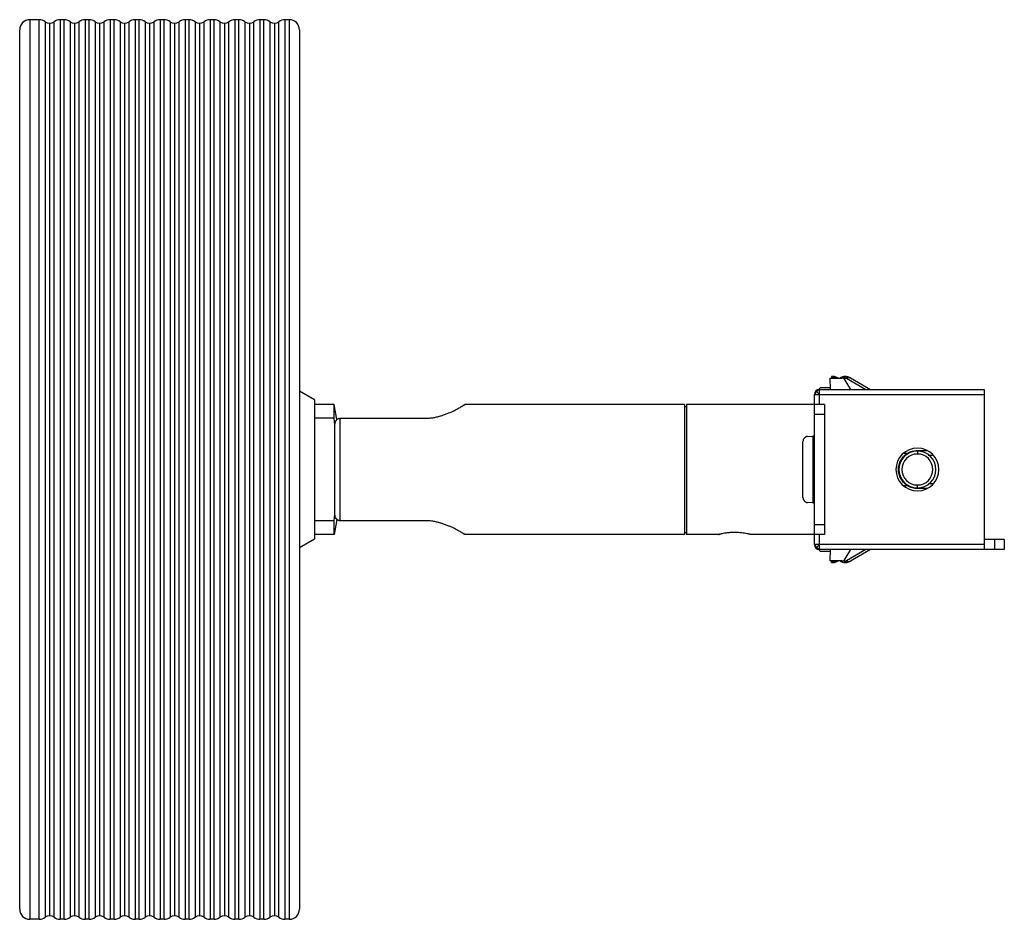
# Paper-space layout '_Derecha' of a CAD drawing. Header units: millimetres. Extents: x -95.1 to 3.5, y -45 to 45.
import ezdxf

# ---------------------------------------------------------------- set-up
doc = ezdxf.new("R2010")
doc.units = ezdxf.units.MM

psp = doc.layouts.new('_Derecha')

# ---------------------------------------------------------------- linework, layer by layer
at = {"color": 7, "linetype": 'Continuous', "lineweight": 25}
for p, q in [((-94.056, 45), (-94.056, -45)), ((-93.106, 45), (-94.056, 45)), ((-93.106, -45), (-93.106, 45)), ((-92.506, 44.8), (-92.506, -44.8)), ((-92.056, 44.65), (-92.056, -44.65)), ((-91.606, -44.8), (-91.606, 44.8)), ((-91.006, 45), (-91.006, -45)), ((-90.606, 45), (-91.006, 45)), ((-90.606, -45), (-90.606, 45)), ((-90.006, 44.8), (-90.006, -44.8)), ((-89.556, 44.65), (-89.556, -44.65)), ((-89.106, -44.8), (-89.106, 44.8)), ((-88.506, 45), (-88.506, -45)), ((-88.106, 45), (-88.506, 45)), ((-88.106, -45), (-88.106, 45)), ((-87.506, 44.8), (-87.506, -44.8)), ((-87.056, 44.65), (-87.056, -44.65)), ((-86.606, -44.8), (-86.606, 44.8)), ((-86.006, 45), (-86.006, -45)), ((-85.606, 45), (-86.006, 45)), ((-85.606, -45), (-85.606, 45)), ((-85.006, 44.8), (-85.006, -44.8)), ((-84.556, 44.65), (-84.556, -44.65)), ((-84.106, -44.8), (-84.106, 44.8)), ((-83.506, 45), (-83.506, -45)), ((-83.106, 45), (-83.506, 45)), ((-83.106, -45), (-83.106, 45)), ((-82.506, 44.8), (-82.506, -44.8)), ((-82.056, 44.65), (-82.056, -44.65)), ((-81.606, -44.8), (-81.606, 44.8)), ((-81.006, 45), (-81.006, -45)), ((-80.606, 45), (-81.006, 45)), ((-80.606, -45), (-80.606, 45)), ((-80.006, 44.8), (-80.006, -44.8)), ((-79.556, 44.65), (-79.556, -44.65)), ((-79.106, -44.8), (-79.106, 44.8)), ((-78.506, 45), (-78.506, -45)), ((-78.106, 45), (-78.506, 45)), ((-78.106, -45), (-78.106, 45)), ((-77.506, 44.8), (-77.506, -44.8)), ((-77.056, 44.65), (-77.056, -44.65)), ((-76.606, -44.8), (-76.606, 44.8)), ((-76.006, 45), (-76.006, -45)), ((-75.606, 45), (-76.006, 45)), ((-75.606, -45), (-75.606, 45)), ((-75.006, 44.8), (-75.006, -44.8)), ((-74.556, 44.65), (-74.556, -44.65)), ((-74.106, -44.8), (-74.106, 44.8)), ((-73.506, 45), (-73.506, -45)), ((-73.106, 45), (-73.506, 45)), ((-73.106, -45), (-73.106, 45)), ((-72.506, 44.8), (-72.506, -44.8)), ((-72.056, 44.65), (-72.056, -44.65)), ((-71.606, -44.8), (-71.606, 44.8)), ((-71.006, 45), (-71.006, -45)), ((-70.606, 45), (-71.006, 45)), ((-70.606, -45), (-70.606, 45)), ((-70.006, 44.8), (-70.006, -44.8)), ((-69.556, 44.65), (-69.556, -44.65)), ((-69.106, -44.8), (-69.106, 44.8)), ((-68.506, 45), (-68.506, -45)), ((-68.056, 45), (-68.506, 45)), ((-68.056, -45), (-68.056, 45)), ((-95.056, -44), (-95.056, 44)), ((-67.056, 44), (-67.056, -44)), ((-13.918, 9.143), (-12.778, 9.148)), ((-13.912, 8), (-13.918, 9.143)), ((-13.8, 9.3), (-13.8, 9.144)), ((-13.592, 9.3), (-13.8, 9.3)), ((-13.8, 9.273), (-13.592, 9.273)), ((-13.592, 9.273), (-13.592, 9.3)), ((-13.592, 9.273), (-13.26, 9.146)), ((-13.531, 9.296), (-13.532, 9.284)), ((-13.1, 9.147), (-13.414, 9.267)), ((-12.553, 9.075), (-12.504, 9.124)), ((-12.366, 9.3), (-12.506, 9.3)), ((-12.504, 9.124), (-12.305, 9.124)), ((-11.876, 8), (-12.431, 8.95)), ((-12.305, 9.124), (-10.359, 8)), ((-11.905, 9.158), (-9.9, 8)), ((-15, 8.1), (-14.9, 8.2)), ((-15, 6.5), (-15, 8.1)), ((-15, 8), (1.5, 8)), ((-14.9, 8.2), (-13.913, 8.2)), ((1.5, 8), (1.5, -8)), ((-65.556, 6.979), (-67.056, 7.845)), ((-65.556, 6.979), (-65.556, -6.979)), ((-15.5, -7.5), (-15.5, 7.5)), ((-15.5, 7.5), (1.5, 7.5)), ((-15.354, 7.854), (-15, 7.5)), ((-63.582, 6.5), (-65.556, 6.5)), ((-63.318, 5), (-63.582, 6.5)), ((-63.582, 5.123), (-63.582, 6.5)), ((-28.5, 6.5), (-50.5, 6.5)), ((-28.5, 6.5), (-28.5, -6.5)), ((-28.5, 6.3), (-28.3, 6.3)), ((-14.5, 6.5), (-28.3, 6.5)), ((-28.3, 6.5), (-28.3, -6.5)), ((-14.5, 6.5), (-14.5, -6.5)), ((-63.582, 5.123), (-65.556, 5.123)), ((-63.5, 4.463), (-63.582, 5.123)), ((-63, 5.123), (-63, -5.123)), ((-63, 5.123), (-54.5, 5.123)), ((-14.5, 5.5), (-15.5, 5.5)), ((-63.5, -4.472), (-63.5, 4.472)), ((-16.195, 3.302), (-15.652, 3.35)), ((-15.652, 3.35), (-15.5, 3.347)), ((-15.622, 3.35), (-15.652, 3.35)), ((-15.652, 3.35), (-15.652, -3.35)), ((-15.5, 3.352), (-15.622, 3.35)), ((-15.5, 3.348), (-15.622, 3.35)), ((-16.651, -2.804), (-16.651, 2.804)), ((-6.527, 1.64), (-6.154, 1.643)), ((-5.2, 1.9), (-4.26, 1.9)), ((-5.2, 1.85), (-5.2, 1.55)), ((-4.109, 1.45), (-3.639, 1.45)), ((-6.154, -1.643), (-6.547, -1.64)), ((-5.2, -1.85), (-5.2, -1.55)), ((-4.228, -1.9), (-5.2, -1.9)), ((-3.614, -1.45), (-4.092, -1.45)), ((-15.652, -3.35), (-16.195, -3.302)), ((-15.5, -3.347), (-15.652, -3.35)), ((-15.652, -3.35), (-15.622, -3.35)), ((-15.622, -3.35), (-15.5, -3.348)), ((-15.622, -3.35), (-15.5, -3.352)), ((-63.582, -5.123), (-63.5, -4.463)), ((-63.582, -5.123), (-65.556, -5.123)), ((-63.318, -5), (-63.582, -6.5)), ((-63.582, -6.5), (-63.582, -5.123)), ((-54.5, -5.123), (-63, -5.123)), ((-15.5, -5.5), (-14.5, -5.5)), ((-63.582, -6.5), (-65.556, -6.5)), ((-28.5, -6.5), (-50.5, -6.5)), ((-28.5, -6.3), (-28.3, -6.3)), ((-25.1, -6.5), (-28.3, -6.5)), ((-14.5, -6.5), (-21.9, -6.5)), ((-15, -8.1), (-15, -6.5)), ((-65.556, -6.979), (-67.056, -7.845)), ((1.5, -7.5), (-15.5, -7.5)), ((-15.5, -7.5), (-15.458, -7.696)), ((-15.424, -7.747), (-15.317, -7.887)), ((-15.354, -7.854), (-15, -7.5)), ((3.5, -7), (1.5, -7)), ((2.517, -7), (2.517, -8)), ((3.5, -7), (3.5, -8)), ((3.5, -8), (-15, -8)), ((-14.9, -8.2), (-15, -8.1)), ((-13.913, -8.2), (-14.9, -8.2)), ((-13.918, -9.143), (-13.912, -8)), ((-12.431, -8.95), (-11.876, -8)), ((-10.358, -8), (-12.305, -9.124)), ((-9.9, -8), (-11.905, -9.158)), ((-12.778, -9.148), (-13.918, -9.143)), ((-13.8, -9.3), (-13.8, -9.144)), ((-13.592, -9.273), (-13.8, -9.273)), ((-13.8, -9.3), (-13.592, -9.3)), ((-13.26, -9.146), (-13.592, -9.273)), ((-13.592, -9.273), (-13.592, -9.3)), ((-13.531, -9.296), (-13.532, -9.284)), ((-13.414, -9.267), (-13.1, -9.147)), ((-12.506, -9.3), (-12.366, -9.3)), ((-12.504, -9.124), (-12.305, -9.124)), ((-93.106, -45), (-94.056, -45)), ((-90.606, -45), (-91.006, -45)), ((-88.106, -45), (-88.506, -45)), ((-85.606, -45), (-86.006, -45)), ((-83.106, -45), (-83.506, -45)), ((-80.606, -45), (-81.006, -45)), ((-78.106, -45), (-78.506, -45)), ((-75.606, -45), (-76.006, -45)), ((-73.106, -45), (-73.506, -45)), ((-70.606, -45), (-71.006, -45)), ((-68.056, -45), (-68.506, -45))]:
    psp.add_line(p, q, dxfattribs=at)
for centre, radius, start, end in [((-94.056, 44), 1, 90, 180), ((-93.106, 44), 1, 53.1301, 90), ((-92.056, 45.4), 0.75, 233.1301, 306.8699), ((-91.006, 44), 1, 90, 126.8699), ((-90.606, 44), 1, 53.1301, 90), ((-89.556, 45.4), 0.75, 233.1301, 306.8699), ((-88.506, 44), 1, 90, 126.8699), ((-88.106, 44), 1, 53.1301, 90), ((-87.056, 45.4), 0.75, 233.1301, 306.8699), ((-86.006, 44), 1, 90, 126.8699), ((-85.606, 44), 1, 53.1301, 90), ((-84.556, 45.4), 0.75, 233.1301, 306.8699), ((-83.506, 44), 1, 90, 126.8699), ((-83.106, 44), 1, 53.1301, 90), ((-82.056, 45.4), 0.75, 233.1301, 306.8699), ((-81.006, 44), 1, 90, 126.8699), ((-80.606, 44), 1, 53.1301, 90), ((-79.556, 45.4), 0.75, 233.1301, 306.8699), ((-78.506, 44), 1, 90, 126.8699), ((-78.106, 44), 1, 53.1301, 90), ((-77.056, 45.4), 0.75, 233.1301, 306.8699), ((-76.006, 44), 1, 90, 126.8699), ((-75.606, 44), 1, 53.1301, 90), ((-74.556, 45.4), 0.75, 233.1301, 306.8699), ((-73.506, 44), 1, 90, 126.8699), ((-73.106, 44), 1, 53.1301, 90), ((-72.056, 45.4), 0.75, 233.1301, 306.8699), ((-71.006, 44), 1, 90, 126.8699), ((-70.606, 44), 1, 53.1301, 90), ((-69.556, 45.4), 0.75, 233.1301, 306.8699), ((-68.506, 44), 1, 90, 126.8699), ((-68.056, 44), 1, 0, 90), ((-13.592, 8.8), 0.5, 69.0755, 90), ((-13.593, 8.794), 0.503, 82.91775, 89.91349), ((-13.507, 8.965), 0.319, 94.49161, 105.4512), ((-13.51, 9.002), 0.282, 81.76281, 94.48116), ((-13.593, 8.794), 0.503, 75.80334, 82.91801), ((-13.508, 9.021), 0.263, 69.10448, 81.70265), ((-12.721, 8.505), 0.656, 70.70221, 101.23608), ((-15, 7.5), 0.5, 90, 180), ((-14.88, 7.387), 0.573, 102.06092, 135.48968), ((-14.887, 7.38), 0.573, 134.51032, 167.93908), ((-5.2, 0), 2.15, 0, 180), ((-5.2, 0), 1.85, 90, 270), ((-5.2, 0), 1.55, 90, 270), ((-5.2, 0), 1.85, 270, 90), ((-5.2, 0), 1.55, 270, 90), ((-5.2, 0), 2.15, 180, 0), ((-15, -7.5), 0.5, 180.00466, 270), ((-14.887, -7.38), 0.573, 192.06092, 225.48968), ((-14.88, -7.387), 0.573, 224.51032, 257.93908), ((-13.592, -8.8), 0.5, 270, 290.9245), ((-13.507, -8.965), 0.319, 254.5488, 265.50839), ((-13.593, -8.794), 0.503, 270.08651, 277.08225), ((-13.51, -9.002), 0.282, 265.51884, 278.23719), ((-13.593, -8.794), 0.503, 277.08199, 284.19666), ((-13.508, -9.021), 0.263, 278.29735, 290.89552), ((-12.075, -8.788), 0.407, 235.60316, 294.74222), ((-94.056, -44), 1, 180, 270), ((-68.056, -44), 1, 270, 0), ((-93.106, -44), 1, 270, 306.8699), ((-92.056, -45.4), 0.75, 53.1301, 126.8699), ((-91.006, -44), 1, 233.1301, 270), ((-90.606, -44), 1, 270, 306.8699), ((-89.556, -45.4), 0.75, 53.1301, 126.8699), ((-88.506, -44), 1, 233.1301, 270), ((-88.106, -44), 1, 270, 306.8699), ((-87.056, -45.4), 0.75, 53.1301, 126.8699), ((-86.006, -44), 1, 233.1301, 270), ((-85.606, -44), 1, 270, 306.8699), ((-84.556, -45.4), 0.75, 53.1301, 126.8699), ((-83.506, -44), 1, 233.1301, 270), ((-83.106, -44), 1, 270, 306.8699), ((-82.056, -45.4), 0.75, 53.1301, 126.8699), ((-81.006, -44), 1, 233.1301, 270), ((-80.606, -44), 1, 270, 306.8699), ((-79.556, -45.4), 0.75, 53.1301, 126.8699), ((-78.506, -44), 1, 233.1301, 270), ((-78.106, -44), 1, 270, 306.8699), ((-77.056, -45.4), 0.75, 53.1301, 126.8699), ((-76.006, -44), 1, 233.1301, 270), ((-75.606, -44), 1, 270, 306.8699), ((-74.556, -45.4), 0.75, 53.1301, 126.8699), ((-73.506, -44), 1, 233.1301, 270), ((-73.106, -44), 1, 270, 306.8699), ((-72.056, -45.4), 0.75, 53.1301, 126.8699), ((-71.006, -44), 1, 233.1301, 270), ((-70.606, -44), 1, 270, 306.8699), ((-69.556, -45.4), 0.75, 53.1301, 126.8699), ((-68.506, -44), 1, 233.1301, 270)]:
    psp.add_arc(centre, radius, start, end, dxfattribs=at)
for points, knots in [([(-12.469, 9.3), (-12.521, 9.297), (-12.625, 9.292), (-12.776, 9.242), (-12.881, 9.193), (-12.928, 9.153), (-12.935, 9.148)], [0, 0, 0, 0, 0.311719, 0.629544, 0.947369, 1, 1, 1, 1]), ([(-12.431, 8.95), (-12.465, 9.008), (-12.516, 9.06), (-12.64, 9.131), (-12.712, 9.149), (-12.778, 9.148)], [0, 0, 0, 0, 0.5, 0.5, 1, 1, 1, 1]), ([(-12.504, 9.124), (-12.494, 9.172), (-12.475, 9.267), (-12.466, 9.315), (-12.469, 9.3), (-12.469, 9.3)], [0, 0, 0, 0, 0.50831, 0.999402, 1, 1, 1, 1]), ([(-11.905, 9.158), (-11.922, 9.167), (-11.956, 9.185), (-12.016, 9.209), (-12.078, 9.231), (-12.141, 9.252), (-12.202, 9.27), (-12.285, 9.293), (-12.333, 9.297), (-12.366, 9.3)], [0, 0, 0, 0, 0.128591, 0.247713, 0.359965, 0.469971, 0.583734, 0.707327, 1, 1, 1, 1]), ([(-12.366, 9.3), (-12.366, 9.3), (-12.36, 9.282), (-12.338, 9.219), (-12.323, 9.175), (-12.305, 9.124)], [0, 0, 0, 0, 0.5, 0.5, 1, 1, 1, 1]), ([(-12.305, 9.124), (-12.233, 9.164), (-12.158, 9.189), (-12.02, 9.201), (-11.956, 9.187), (-11.905, 9.158)], [0, 0, 0, 0, 0.5, 0.5, 1, 1, 1, 1]), ([(-11.905, 9.158), (-11.921, 9.167), (-11.936, 9.175), (-11.959, 9.189), (-11.966, 9.193), (-11.966, 9.193), (-11.938, 9.177), (-11.905, 9.158)], [0, 0, 0, 0, 0.25, 0.25, 0.5, 0.5, 1, 1, 1, 1]), ([(-54.5, 5.123), (-54.447, 5.124), (-54.341, 5.125), (-54.181, 5.133), (-54.021, 5.145), (-53.86, 5.162), (-53.627, 5.195), (-53.317, 5.254), (-52.957, 5.347), (-52.601, 5.461), (-52.161, 5.626), (-51.66, 5.852), (-51.247, 6.067), (-50.979, 6.216), (-50.808, 6.315), (-50.674, 6.394), (-50.586, 6.448), (-50.534, 6.479), (-50.505, 6.497), (-50.502, 6.499), (-50.5, 6.5)], [0, 0, 0, 0, 0.024535, 0.049293, 0.074297, 0.09957, 0.125133, 0.185301, 0.250204, 0.308089, 0.375284, 0.500424, 0.624883, 0.689853, 0.749751, 0.813257, 0.874165, 0.916504, 0.958426, 1, 1, 1, 1]), ([(-63.5, 4.472), (-63.499, 4.504), (-63.497, 4.567), (-63.482, 4.658), (-63.458, 4.745), (-63.423, 4.827), (-63.375, 4.911), (-63.309, 4.994), (-63.219, 5.064), (-63.114, 5.115), (-63.038, 5.121), (-63, 5.123)], [0, 0, 0, 0, 0.105597, 0.206987, 0.305462, 0.402433, 0.499376, 0.62502, 0.749602, 0.875251, 1, 1, 1, 1]), ([(-16.195, 3.302), (-16.215, 3.3), (-16.255, 3.295), (-16.315, 3.278), (-16.381, 3.25), (-16.452, 3.207), (-16.521, 3.145), (-16.577, 3.071), (-16.619, 2.988), (-16.646, 2.898), (-16.649, 2.836), (-16.651, 2.804)], [0, 0, 0, 0, 0.0822108, 0.165347, 0.2506399, 0.3730121, 0.5005764, 0.6222644, 0.7498364, 0.8735969, 1, 1, 1, 1]), ([(-6.154, -1.643), (-6.189, -1.622), (-6.258, -1.58), (-6.357, -1.509), (-6.451, -1.431), (-6.572, -1.319), (-6.711, -1.161), (-6.898, -0.881), (-7.057, -0.493), (-7.121, 0), (-7.057, 0.493), (-6.898, 0.881), (-6.711, 1.161), (-6.546, 1.348), (-6.36, 1.513), (-6.223, 1.6), (-6.154, 1.643)], [0, 0, 0, 0, 0.030772, 0.061449, 0.092156, 0.123022, 0.186542, 0.250317, 0.377328, 0.50003, 0.622733, 0.749744, 0.813259, 0.877039, 0.938453, 1, 1, 1, 1]), ([(-6.154, 1.643), (-6.118, 1.663), (-6.045, 1.704), (-5.931, 1.755), (-5.814, 1.799), (-5.655, 1.848), (-5.45, 1.891), (-5.283, 1.897), (-5.2, 1.9)], [0, 0, 0, 0, 0.125134, 0.249794, 0.374523, 0.499863, 0.749795, 1, 1, 1, 1]), ([(-5.2, -1.9), (-5.242, -1.899), (-5.325, -1.898), (-5.449, -1.885), (-5.572, -1.865), (-5.734, -1.826), (-5.933, -1.761), (-6.08, -1.682), (-6.154, -1.643)], [0, 0, 0, 0, 0.125135, 0.249796, 0.374526, 0.499865, 0.749797, 1, 1, 1, 1]), ([(-16.651, -2.804), (-16.65, -2.825), (-16.648, -2.865), (-16.636, -2.926), (-16.615, -2.995), (-16.578, -3.069), (-16.522, -3.143), (-16.453, -3.206), (-16.374, -3.254), (-16.287, -3.29), (-16.226, -3.298), (-16.195, -3.302)], [0, 0, 0, 0, 0.081906, 0.16476, 0.249805, 0.37193, 0.499402, 0.621172, 0.748999, 0.873133, 1, 1, 1, 1]), ([(-63, -5.123), (-63.021, -5.123), (-63.063, -5.121), (-63.124, -5.107), (-63.182, -5.084), (-63.236, -5.052), (-63.287, -5.011), (-63.335, -4.961), (-63.408, -4.865), (-63.485, -4.703), (-63.495, -4.551), (-63.5, -4.472)], [0, 0, 0, 0, 0.069729, 0.137534, 0.205005, 0.273755, 0.345311, 0.42103, 0.502062, 0.740839, 1, 1, 1, 1]), ([(-50.5, -6.5), (-50.501, -6.5), (-50.502, -6.499), (-50.512, -6.493), (-50.528, -6.483), (-50.55, -6.469), (-50.593, -6.443), (-50.673, -6.395), (-50.807, -6.315), (-50.979, -6.216), (-51.247, -6.067), (-51.579, -5.894), (-51.957, -5.718), (-52.271, -5.584), (-52.601, -5.461), (-52.956, -5.347), (-53.316, -5.254), (-53.661, -5.188), (-53.965, -5.149), (-54.233, -5.128), (-54.411, -5.125), (-54.5, -5.123)], [0, 0, 0, 0, 0.024679, 0.049471, 0.074392, 0.099457, 0.124678, 0.185937, 0.249838, 0.309916, 0.375121, 0.499847, 0.562527, 0.62494, 0.691944, 0.749708, 0.814553, 0.874691, 0.91719, 0.958925, 1, 1, 1, 1]), ([(-23.5, -6.3), (-23.54, -6.3), (-23.621, -6.301), (-23.743, -6.304), (-23.867, -6.31), (-23.991, -6.319), (-24.155, -6.333), (-24.38, -6.36), (-24.64, -6.401), (-24.847, -6.441), (-24.977, -6.471), (-25.051, -6.488), (-25.092, -6.498), (-25.098, -6.499), (-25.1, -6.5)], [0, 0, 0, 0, 0.047646, 0.096461, 0.146464, 0.197669, 0.250092, 0.353998, 0.499897, 0.643883, 0.749728, 0.8362, 0.919601, 1, 1, 1, 1]), ([(-25.1, -6.5), (-25.099, -6.5), (-25.097, -6.499), (-25.083, -6.496), (-25.059, -6.49), (-25.024, -6.482), (-24.994, -6.475), (-24.978, -6.471), (-24.978, -6.471)], [0, 0, 0, 0, 0.191276, 0.386847, 0.586776, 0.791124, 0.999949, 1, 1, 1, 1]), ([(-21.9, -6.5), (-21.901, -6.5), (-21.903, -6.499), (-21.917, -6.496), (-21.941, -6.49), (-21.976, -6.482), (-22.036, -6.468), (-22.153, -6.441), (-22.36, -6.401), (-22.62, -6.36), (-22.871, -6.33), (-23.089, -6.313), (-23.295, -6.302), (-23.433, -6.301), (-23.5, -6.3)], [0, 0, 0, 0, 0.047848, 0.096769, 0.146778, 0.197892, 0.250123, 0.356051, 0.500195, 0.646135, 0.750109, 0.836713, 0.919986, 1, 1, 1, 1]), ([(-12.935, -9.148), (-12.928, -9.153), (-12.881, -9.193), (-12.776, -9.242), (-12.625, -9.292), (-12.521, -9.297), (-12.469, -9.3)], [0, 0, 0, 0, 0.052632, 0.370457, 0.688282, 1, 1, 1, 1]), ([(-12.504, -9.124), (-12.565, -9.14), (-12.68, -9.17), (-12.782, -9.155), (-12.83, -9.148)], [0, 0, 0, 0, 0.535871, 1, 1, 1, 1]), ([(-12.778, -9.148), (-12.712, -9.149), (-12.64, -9.131), (-12.516, -9.06), (-12.465, -9.008), (-12.431, -8.95)], [0, 0, 0, 0, 0.5, 0.5, 1, 1, 1, 1]), ([(-12.305, -9.124), (-12.323, -9.175), (-12.338, -9.219), (-12.36, -9.282), (-12.366, -9.3), (-12.366, -9.3)], [0, 0, 0, 0, 0.5, 0.5, 1, 1, 1, 1]), ([(-11.905, -9.158), (-11.916, -9.164), (-11.939, -9.177), (-11.963, -9.191), (-11.963, -9.191), (-11.964, -9.191)], [0, 0, 0, 0, 0.373931, 0.746556, 1, 1, 1, 1])]:
    psp.add_open_spline(points, degree=3, knots=knots, dxfattribs=at)
for points in [[(-12.469, -9.3), (-12.469, -9.3), (-12.482, -9.233), (-12.504, -9.124)], [(-12.366, -9.3), (-12.296, -9.295), (-12.155, -9.286), (-12.029, -9.224), (-11.966, -9.193)]]:
    psp.add_open_spline(points, degree=3, dxfattribs=at)

doc.saveas('drawing.dxf')
